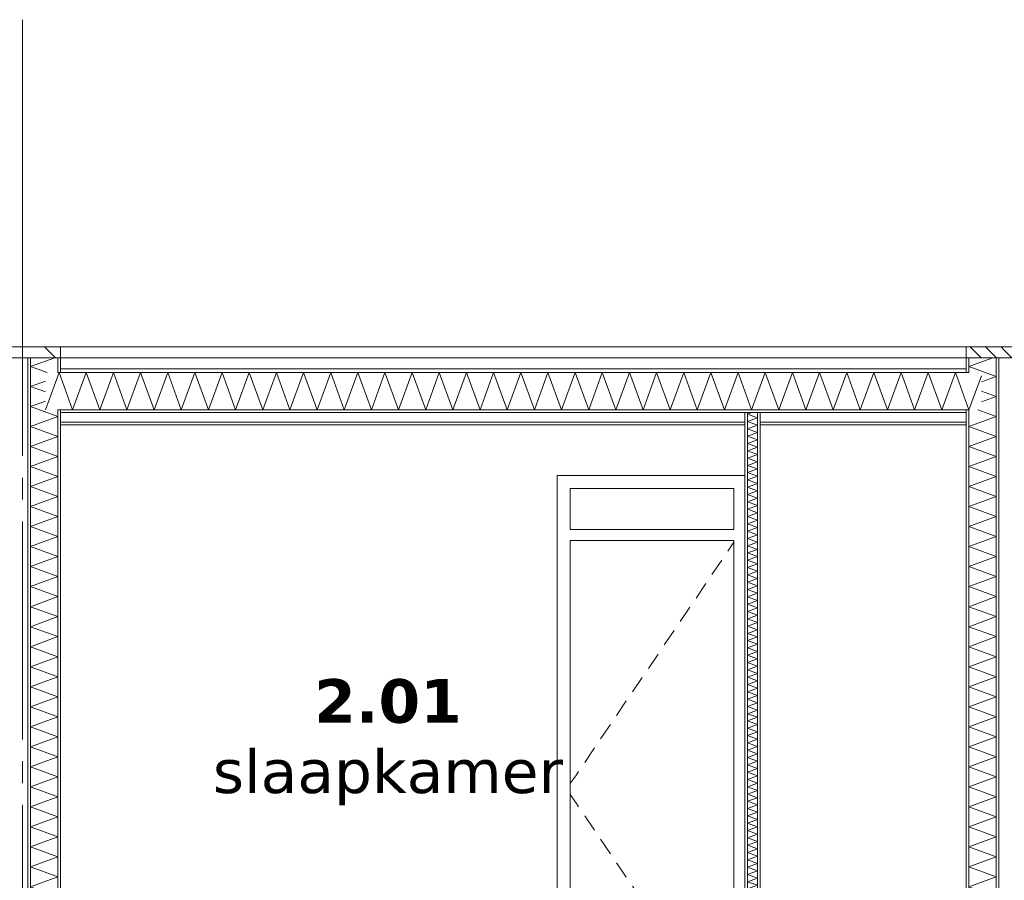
# Model space of a CAD drawing. Header units: millimetres. Extents: x -25778 to 297771, y -21930 to 17454.
# Tile 70 of 109: x 234928 to 239440, y -11774 to -7829. Entities that reach past the tile are written whole.
import ezdxf

# ---------------------------------------------------------------- set-up
doc = ezdxf.new("R2010")
doc.units = ezdxf.units.MM
doc.header["$MEASUREMENT"] = 0
doc.linetypes.add('B0204', pattern=[1300, 1000, -100, 100, -100])
for name, color, linetype in [('A Stramien', 7, 'Continuous'), ('New_21 Buitenwanden', 7, 'Continuous'), ('New_22 C Binnenwanden', 7, 'Continuous'), ('New_22 C Binnenwanden Deuren', 7, 'Continuous'), ('New_22 C Binnenwanden Doorsnede-arcering', 7, 'Continuous'), ('New_22 C Binnenwanden Laagscheidingslijnen', 7, 'Continuous'), ('New_27 Daken', 7, 'Continuous'), ('New_27 Daken Doorsnede-arcering', 7, 'Continuous'), ('New_27 Daken Laagscheidingslijnen', 7, 'Continuous'), ('New_47 Dakafwerking', 7, 'Continuous'), ('New_47 Dakafwerking Doorsnede-arcering', 7, 'Continuous'), ('New_47 Dakafwerking Laagscheidingslijnen', 7, 'Continuous'), ('Tekst_dim Algemeen', 7, 'Continuous')]:
    doc.layers.add(name, color=color, linetype=linetype)
doc.styles.add('GENERATED_STYLE_2', font='verdana.ttf')
pattern_1 = [(270, (230440.066, -18728.747), (50, 0), [])]
pattern_2 = [(0, (230440.07, -18728.75), (0, 173.205), [0, -100]), (0, (230490.07, -18642.14), (0, 173.205), [0, -100])]
pattern_3 = [(135, (230440.07, -18728.75), (176.7767, 176.7767), []), (135, (230404.7, -18764.1), (176.7767, 176.7767), []), (135, (230369.36, -18799.46), (176.7767, 176.7767), [])]

# ---------------------------------------------------------------- blocks, each defined once
blk = doc.blocks.new('Section Element_1288_5', base_point=(230440.1, -18728.7))
at = {"layer": 'New_21 Buitenwanden', "color": 149, "linetype": 'Continuous', "lineweight": 0, "true_color": 0x3c4244}
blk.add_line((238845.1, -9378.7), (239265.1, -9378.7), dxfattribs=at)
blk = doc.blocks.new('*X1333', base_point=(230440.1, -18728.7))
at = {"layer": 'New_22 C Binnenwanden Doorsnede-arcering', "color": 7, "linetype": 'Continuous', "lineweight": 0}
for p, q in [((239388, -9378.7), (239277.1, -9419.1)), ((239403.1, -9465), (239277.1, -9419.1)), ((239403.1, -9465), (239335.1, -9489.7)), ((239403.1, -9556.7), (239335.1, -9531.9)), ((239403.1, -9556.7), (239335.1, -9581.4)), ((239403.1, -9648.4), (239277.1, -9694.3)), ((239403.1, -9648.4), (239318.8, -9617.7)), ((239403.1, -9740.1), (239277.1, -9694.3)), ((239403.1, -9740.1), (239277.1, -9786)), ((239403.1, -9831.9), (239277.1, -9786)), ((239403.1, -9831.9), (239277.1, -9877.7)), ((239403.1, -9923.6), (239277.1, -9877.7)), ((239403.1, -9923.6), (239277.1, -9969.4)), ((239403.1, -10015.3), (239277.1, -9969.4)), ((239403.1, -10015.3), (239277.1, -10061.2)), ((239403.1, -10107), (239277.1, -10061.2)), ((239403.1, -10107), (239277.1, -10152.9)), ((239403.1, -10198.7), (239277.1, -10152.9)), ((239403.1, -10198.7), (239277.1, -10244.6)), ((239403.1, -10290.5), (239277.1, -10244.6)), ((239403.1, -10290.5), (239277.1, -10336.3)), ((239403.1, -10382.2), (239277.1, -10336.3)), ((239403.1, -10382.2), (239277.1, -10428)), ((239403.1, -10473.9), (239277.1, -10428)), ((239403.1, -10473.9), (239277.1, -10519.8)), ((239403.1, -10565.6), (239277.1, -10519.8)), ((239403.1, -10565.6), (239277.1, -10611.5)), ((239403.1, -10657.3), (239277.1, -10611.5)), ((239403.1, -10657.3), (239277.1, -10703.2)), ((239403.1, -10749.1), (239277.1, -10703.2)), ((239403.1, -10749.1), (239277.1, -10794.9)), ((239403.1, -10840.8), (239277.1, -10794.9)), ((239403.1, -10840.8), (239277.1, -10886.6)), ((239403.1, -10932.5), (239277.1, -10886.6)), ((239403.1, -10932.5), (239277.1, -10978.4)), ((239403.1, -11024.2), (239277.1, -10978.4)), ((239403.1, -11024.2), (239277.1, -11070.1)), ((239403.1, -11115.9), (239277.1, -11070.1)), ((239403.1, -11115.9), (239277.1, -11161.8)), ((239403.1, -11207.7), (239277.1, -11161.8)), ((239403.1, -11207.7), (239277.1, -11253.5)), ((239403.1, -11299.4), (239277.1, -11253.5)), ((239403.1, -11299.4), (239277.1, -11345.2)), ((239403.1, -11391.1), (239277.1, -11345.2)), ((239403.1, -11391.1), (239277.1, -11437)), ((239403.1, -11482.8), (239277.1, -11437)), ((239403.1, -11482.8), (239277.1, -11528.7)), ((239403.1, -11574.5), (239277.1, -11528.7)), ((239403.1, -11574.5), (239277.1, -11620.4)), ((239403.1, -11666.3), (239277.1, -11620.4)), ((239403.1, -11666.3), (239277.1, -11712.1)), ((239403.1, -11758), (239277.1, -11712.1)), ((239403.1, -11758), (239277.1, -11803.8)), ((239403.1, -11849.7), (239277.1, -11803.8)), ((239403.1, -11849.7), (239277.1, -11895.6)), ((239403.1, -11941.4), (239277.1, -11895.6)), ((239403.1, -11941.4), (239277.1, -11987.3)), ((239403.1, -12033.2), (239277.1, -11987.3)), ((239403.1, -12033.2), (239277.1, -12079)), ((239403.1, -12124.9), (239277.1, -12079)), ((239403.1, -12124.9), (239277.1, -12170.7)), ((239403.1, -12216.6), (239277.1, -12170.7)), ((239403.1, -12216.6), (239277.1, -12262.5)), ((239403.1, -12308.3), (239277.1, -12262.5)), ((239403.1, -12308.3), (239277.1, -12354.2)), ((239403.1, -12400), (239277.1, -12354.2)), ((239403.1, -12400), (239277.1, -12445.9)), ((239403.1, -12491.8), (239277.1, -12445.9)), ((239403.1, -12491.8), (239301.4, -12528.7))]:
    blk.add_line(p, q, dxfattribs=at)
blk = doc.blocks.new('Section Element_1295_5', base_point=(230440.1, -18728.7))
at = {"layer": 'New_22 C Binnenwanden Doorsnede-arcering', "linetype": 'Continuous', "lineweight": 0, "true_color": 0x000000}
h = blk.add_hatch(dxfattribs=at)
h.set_pattern_fill('325_Houtachtig_plaatmate_E4', color=18, style=0, pattern_type=2)
h.set_pattern_definition(pattern_1)
h.paths.add_polyline_path([(239277.1, -9378.7), (239265.1, -9378.7), (239265.1, -9446.7), (239277.1, -9446.7)])
h = blk.add_hatch(dxfattribs=at)
h.set_pattern_fill('325_Houtachtig_plaatmate_E4', color=18, style=0, pattern_type=2)
h.set_pattern_definition(pattern_1)
h.paths.add_polyline_path([(239403.1, -9378.7), (239403.1, -12528.7), (239415.1, -12528.7), (239415.1, -9378.7)])
h = blk.add_hatch(dxfattribs=at)
h.set_pattern_fill('325_Houtachtig_plaatmate_E4', color=18, style=0, pattern_type=2)
h.set_pattern_definition(pattern_1)
h.paths.add_polyline_path([(239265.1, -9617.7), (239265.1, -12528.7), (239277.1, -12528.7), (239277.1, -9617.7)])
at = {"layer": 'New_22 C Binnenwanden', "color": 1, "linetype": 'Continuous', "lineweight": 0}
for p, q in [((239265.1, -9378.7), (239265.1, -9428.7)), ((239415.1, -9378.7), (239415.1, -12528.7)), ((239265.1, -9685.7), (239265.1, -12528.7))]:
    blk.add_line(p, q, dxfattribs=at)
at = {"layer": 'New_22 C Binnenwanden Laagscheidingslijnen', "color": 1, "linetype": 'Continuous', "lineweight": 0}
for p, q in [((239277.1, -9378.7), (239277.1, -9446.7)), ((239403.1, -9378.7), (239403.1, -12528.7)), ((239265.1, -9428.7), (239265.1, -9446.7)), ((239277.1, -9617.7), (239277.1, -12528.7))]:
    blk.add_line(p, q, dxfattribs=at)
at = {"layer": 'New_22 C Binnenwanden Laagscheidingslijnen', "color": 1, "linetype": 'Continuous', "lineweight": 0, "flags": 128}
blk.add_lwpolyline([(239265.1, -9617.7), (239265.1, -9629.7), (239265.1, -9673.7), (239265.1, -9685.7)], dxfattribs=at)
at = {"layer": 'New_22 C Binnenwanden', "lineweight": 0}
blk.add_blockref('*X1333', (230440.1, -18728.7), dxfattribs=at)
blk = doc.blocks.new('*X1335', base_point=(230440.1, -18728.7))
at = {"layer": 'New_22 C Binnenwanden Doorsnede-arcering', "color": 7, "linetype": 'Continuous', "lineweight": 0}
for p, q in [((235088, -9378.7), (234977.1, -9419.1)), ((235053, -9446.7), (234977.1, -9419.1)), ((235045.1, -9486.1), (234977.1, -9510.8)), ((235045.1, -9535.6), (234977.1, -9510.8)), ((235045.1, -9577.8), (234977.1, -9602.6)), ((235103.1, -9648.4), (234977.1, -9602.6)), ((235103.1, -9648.4), (234977.1, -9694.3)), ((235103.1, -9740.1), (234977.1, -9694.3)), ((235103.1, -9740.1), (234977.1, -9786)), ((235103.1, -9831.9), (234977.1, -9786)), ((235103.1, -9831.9), (234977.1, -9877.7)), ((235103.1, -9923.6), (234977.1, -9877.7)), ((235103.1, -9923.6), (234977.1, -9969.4)), ((235103.1, -10015.3), (234977.1, -9969.4)), ((235103.1, -10015.3), (234977.1, -10061.2)), ((235103.1, -10107), (234977.1, -10061.2)), ((235103.1, -10107), (234977.1, -10152.9)), ((235103.1, -10198.7), (234977.1, -10152.9)), ((235103.1, -10198.7), (234977.1, -10244.6)), ((235103.1, -10290.5), (234977.1, -10244.6)), ((235103.1, -10290.5), (234977.1, -10336.3)), ((235103.1, -10382.2), (234977.1, -10336.3)), ((235103.1, -10382.2), (234977.1, -10428)), ((235103.1, -10473.9), (234977.1, -10428)), ((235103.1, -10473.9), (234977.1, -10519.8)), ((235103.1, -10565.6), (234977.1, -10519.8)), ((235103.1, -10565.6), (234977.1, -10611.5)), ((235103.1, -10657.3), (234977.1, -10611.5)), ((235103.1, -10657.3), (234977.1, -10703.2)), ((235103.1, -10749.1), (234977.1, -10703.2)), ((235103.1, -10749.1), (234977.1, -10794.9)), ((235103.1, -10840.8), (234977.1, -10794.9)), ((235103.1, -10840.8), (234977.1, -10886.6)), ((235103.1, -10932.5), (234977.1, -10886.6)), ((235103.1, -10932.5), (234977.1, -10978.4)), ((235103.1, -11024.2), (234977.1, -10978.4)), ((235103.1, -11024.2), (234977.1, -11070.1)), ((235103.1, -11115.9), (234977.1, -11070.1)), ((235103.1, -11115.9), (234977.1, -11161.8)), ((235103.1, -11207.7), (234977.1, -11161.8)), ((235103.1, -11207.7), (234977.1, -11253.5)), ((235103.1, -11299.4), (234977.1, -11253.5)), ((235103.1, -11299.4), (234977.1, -11345.2)), ((235103.1, -11391.1), (234977.1, -11345.2)), ((235103.1, -11391.1), (234977.1, -11437)), ((235103.1, -11482.8), (234977.1, -11437)), ((235103.1, -11482.8), (234977.1, -11528.7)), ((235103.1, -11574.5), (234977.1, -11528.7)), ((235103.1, -11574.5), (234977.1, -11620.4)), ((235103.1, -11666.3), (234977.1, -11620.4)), ((235103.1, -11666.3), (234977.1, -11712.1)), ((235103.1, -11758), (234977.1, -11712.1)), ((235103.1, -11758), (234977.1, -11803.8)), ((235103.1, -11849.7), (234977.1, -11803.8)), ((235103.1, -11849.7), (234977.1, -11895.6)), ((235103.1, -11941.4), (234977.1, -11895.6)), ((235103.1, -11941.4), (234977.1, -11987.3)), ((235103.1, -12033.2), (234977.1, -11987.3)), ((235103.1, -12033.2), (234977.1, -12079)), ((235103.1, -12124.9), (234977.1, -12079)), ((235103.1, -12124.9), (234977.1, -12170.7)), ((235103.1, -12216.6), (234977.1, -12170.7)), ((235103.1, -12216.6), (234977.1, -12262.5)), ((235103.1, -12308.3), (234977.1, -12262.5)), ((235103.1, -12308.3), (234977.1, -12354.2)), ((235103.1, -12400), (234977.1, -12354.2)), ((235103.1, -12400), (234977.1, -12445.9)), ((235103.1, -12491.8), (234977.1, -12445.9)), ((235103.1, -12491.8), (235001.4, -12528.7))]:
    blk.add_line(p, q, dxfattribs=at)
blk = doc.blocks.new('Section Element_1296_5', base_point=(230440.1, -18728.7))
at = {"layer": 'New_22 C Binnenwanden Doorsnede-arcering', "linetype": 'Continuous', "lineweight": 0, "true_color": 0x000000}
h = blk.add_hatch(dxfattribs=at)
h.set_pattern_fill('325_Houtachtig_plaatmate_E4', color=18, style=0, pattern_type=2)
h.set_pattern_definition(pattern_1)
h.paths.add_polyline_path([(234965.1, -9378.7), (234965.1, -12528.7), (234977.1, -12528.7), (234977.1, -9378.7)])
h = blk.add_hatch(dxfattribs=at)
h.set_pattern_fill('325_Houtachtig_plaatmate_E4', color=18, style=0, pattern_type=2)
h.set_pattern_definition(pattern_1)
h.paths.add_polyline_path([(235103.1, -9446.7), (235115.1, -9446.7), (235115.1, -9378.7), (235103.1, -9378.7)])
h = blk.add_hatch(dxfattribs=at)
h.set_pattern_fill('325_Houtachtig_plaatmate_E4', color=18, style=0, pattern_type=2)
h.set_pattern_definition(pattern_1)
h.paths.add_polyline_path([(235115.1, -9617.7), (235103.1, -9617.7), (235103.1, -12528.7), (235115.1, -12528.7)])
at = {"layer": 'New_22 C Binnenwanden', "color": 1, "linetype": 'Continuous', "lineweight": 0}
for p, q in [((234965.1, -9378.7), (234965.1, -12528.7)), ((235115.1, -9378.7), (235115.1, -9428.7)), ((235115.1, -9685.7), (235115.1, -12528.7))]:
    blk.add_line(p, q, dxfattribs=at)
at = {"layer": 'New_22 C Binnenwanden Laagscheidingslijnen', "color": 1, "linetype": 'Continuous', "lineweight": 0}
for p, q in [((234977.1, -9378.7), (234977.1, -12528.7)), ((235103.1, -9378.7), (235103.1, -9446.7)), ((235115.1, -9428.7), (235115.1, -9446.7)), ((235103.1, -9617.7), (235103.1, -12528.7))]:
    blk.add_line(p, q, dxfattribs=at)
at = {"layer": 'New_22 C Binnenwanden Laagscheidingslijnen', "color": 1, "linetype": 'Continuous', "lineweight": 0, "flags": 128}
blk.add_lwpolyline([(235115.1, -9617.7), (235115.1, -9629.7), (235115.1, -9673.7), (235115.1, -9685.7)], dxfattribs=at)
at = {"layer": 'New_22 C Binnenwanden', "lineweight": 0}
blk.add_blockref('*X1335', (230440.1, -18728.7), dxfattribs=at)
blk = doc.blocks.new('*X1357', base_point=(230440.1, -18728.7))
at = {"layer": 'New_27 Daken Doorsnede-arcering', "color": 7, "linetype": 'Continuous', "lineweight": 0}
for p, q in [((235045.7, -9617.7), (235108, -9446.7)), ((235170.2, -9617.7), (235108, -9446.7)), ((235170.2, -9617.7), (235232.5, -9446.7)), ((235294.7, -9617.7), (235232.5, -9446.7)), ((235294.7, -9617.7), (235356.9, -9446.7)), ((235419.2, -9617.7), (235356.9, -9446.7)), ((235419.2, -9617.7), (235481.4, -9446.7)), ((235543.7, -9617.7), (235481.4, -9446.7)), ((235543.7, -9617.7), (235605.9, -9446.7)), ((235668.1, -9617.7), (235605.9, -9446.7)), ((235668.1, -9617.7), (235730.4, -9446.7)), ((235792.6, -9617.7), (235730.4, -9446.7)), ((235792.6, -9617.7), (235854.9, -9446.7)), ((235917.1, -9617.7), (235854.9, -9446.7)), ((235917.1, -9617.7), (235979.3, -9446.7)), ((236041.6, -9617.7), (235979.3, -9446.7)), ((236041.6, -9617.7), (236103.8, -9446.7)), ((236166, -9617.7), (236103.8, -9446.7)), ((236166, -9617.7), (236228.3, -9446.7)), ((236290.5, -9617.7), (236228.3, -9446.7)), ((236290.5, -9617.7), (236352.8, -9446.7)), ((236415, -9617.7), (236352.8, -9446.7)), ((236415, -9617.7), (236477.2, -9446.7)), ((236539.5, -9617.7), (236477.2, -9446.7)), ((236539.5, -9617.7), (236601.7, -9446.7)), ((236664, -9617.7), (236601.7, -9446.7)), ((236664, -9617.7), (236726.2, -9446.7)), ((236788.4, -9617.7), (236726.2, -9446.7)), ((236788.4, -9617.7), (236850.7, -9446.7)), ((236912.9, -9617.7), (236850.7, -9446.7)), ((236912.9, -9617.7), (236975.2, -9446.7)), ((237037.4, -9617.7), (236975.2, -9446.7)), ((237037.4, -9617.7), (237099.6, -9446.7)), ((237161.9, -9617.7), (237099.6, -9446.7)), ((237161.9, -9617.7), (237224.1, -9446.7)), ((237286.3, -9617.7), (237224.1, -9446.7)), ((237286.3, -9617.7), (237348.6, -9446.7)), ((237410.8, -9617.7), (237348.6, -9446.7)), ((237410.8, -9617.7), (237473.1, -9446.7)), ((237535.3, -9617.7), (237473.1, -9446.7)), ((237535.3, -9617.7), (237597.5, -9446.7)), ((237659.8, -9617.7), (237597.5, -9446.7)), ((237659.8, -9617.7), (237722, -9446.7)), ((237784.3, -9617.7), (237722, -9446.7)), ((237784.3, -9617.7), (237846.5, -9446.7)), ((237908.7, -9617.7), (237846.5, -9446.7)), ((237908.7, -9617.7), (237971, -9446.7)), ((238033.2, -9617.7), (237971, -9446.7)), ((238033.2, -9617.7), (238095.5, -9446.7)), ((238157.7, -9617.7), (238095.5, -9446.7)), ((238157.7, -9617.7), (238219.9, -9446.7)), ((238282.2, -9617.7), (238219.9, -9446.7)), ((238282.2, -9617.7), (238344.4, -9446.7)), ((238406.6, -9617.7), (238344.4, -9446.7)), ((238406.6, -9617.7), (238468.9, -9446.7)), ((238531.1, -9617.7), (238468.9, -9446.7)), ((238531.1, -9617.7), (238593.4, -9446.7)), ((238655.6, -9617.7), (238593.4, -9446.7)), ((238655.6, -9617.7), (238717.8, -9446.7)), ((238780.1, -9617.7), (238717.8, -9446.7)), ((238780.1, -9617.7), (238842.3, -9446.7)), ((238904.6, -9617.7), (238842.3, -9446.7)), ((238904.6, -9617.7), (238966.8, -9446.7)), ((239029, -9617.7), (238966.8, -9446.7)), ((239029, -9617.7), (239091.3, -9446.7)), ((239153.5, -9617.7), (239091.3, -9446.7)), ((239153.5, -9617.7), (239215.8, -9446.7)), ((239278, -9617.7), (239215.8, -9446.7)), ((239278, -9617.7), (239335.1, -9460.9)), ((235045.7, -9617.7), (235045.1, -9615.9))]:
    blk.add_line(p, q, dxfattribs=at)
blk = doc.blocks.new('Section Element_1307_5', base_point=(230440.1, -18728.7))
at = {"layer": 'New_27 Daken Doorsnede-arcering', "linetype": 'Continuous', "lineweight": 0, "true_color": 0x000000}
h = blk.add_hatch(dxfattribs=at)
h.set_pattern_fill('325_Houtachtig_plaatmate_E4', color=18, style=0, pattern_type=2)
h.set_pattern_definition([(0, (230440.066, -18728.747), (0, 50), [])])
h.paths.add_polyline_path([(235115.1, -9446.7), (239265.1, -9446.7), (239265.1, -9428.7), (235115.1, -9428.7)])
h = blk.add_hatch(dxfattribs=at)
h.set_pattern_fill('720_Gips_0005', color=18, style=0, pattern_type=2)
h.set_pattern_definition(pattern_2)
h.paths.add_polyline_path([(239265.1, -9617.7), (235115.1, -9617.7), (235115.1, -9629.7), (239265.1, -9629.7)])
h = blk.add_hatch(dxfattribs=at)
h.set_pattern_fill('720_Gips_0005', color=18, style=0, pattern_type=2)
h.set_pattern_definition(pattern_2)
h.paths.add_polyline_path([(238251.1, -9673.7), (235115.1, -9673.7), (235115.1, -9685.7), (238251.1, -9685.7)])
h = blk.add_hatch(dxfattribs=at)
h.set_pattern_fill('720_Gips_0005', color=18, style=0, pattern_type=2)
h.set_pattern_definition(pattern_2)
h.paths.add_polyline_path([(239265.1, -9673.7), (238321.1, -9673.7), (238321.1, -9685.7), (239265.1, -9685.7)])
at = {"layer": 'New_27 Daken', "color": 9, "linetype": 'Continuous', "lineweight": 0}
for p, q in [((239265.1, -9428.7), (235115.1, -9428.7)), ((238251.1, -9685.7), (235115.1, -9685.7)), ((239265.1, -9685.7), (238321.1, -9685.7))]:
    blk.add_line(p, q, dxfattribs=at)
at = {"layer": 'New_27 Daken Laagscheidingslijnen', "color": 9, "linetype": 'Continuous', "lineweight": 0}
for p, q in [((238251.1, -9673.7), (235115.1, -9673.7)), ((239265.1, -9673.7), (238321.1, -9673.7))]:
    blk.add_line(p, q, dxfattribs=at)
at = {"layer": 'New_27 Daken Laagscheidingslijnen', "color": 9, "linetype": 'Continuous', "lineweight": 0, "flags": 128}
for points in [[(239277.1, -9446.7), (239265.1, -9446.7), (235115.1, -9446.7), (235103.1, -9446.7)], [(239277.1, -9617.7), (239265.1, -9617.7), (235115.1, -9617.7), (235103.1, -9617.7)], [(239265.1, -9629.7), (238321.1, -9629.7), (238309.1, -9629.7), (238263.1, -9629.7), (238251.1, -9629.7), (235115.1, -9629.7)]]:
    blk.add_lwpolyline(points, dxfattribs=at)
at = {"layer": 'New_27 Daken', "lineweight": 0}
blk.add_blockref('*X1357', (230440.1, -18728.7), dxfattribs=at)
blk = doc.blocks.new('Section Element_1328_5', base_point=(230440.1, -18728.7))
at = {"layer": 'New_47 Dakafwerking', "color": 149, "linetype": 'Continuous', "lineweight": 0, "true_color": 0x3c4244}
blk.add_line((235115.1, -9328.7), (239265.1, -9328.7), dxfattribs=at)
blk = doc.blocks.new('Section Element_1340_5', base_point=(230440.1, -18728.7))
at = {"layer": 'New_47 Dakafwerking Doorsnede-arcering', "linetype": 'Continuous', "lineweight": 0, "true_color": 0x000000}
h = blk.add_hatch(dxfattribs=at)
h.set_pattern_fill('505_Aluminium_0005', color=18, style=0, pattern_type=2)
h.set_pattern_definition(pattern_3)
h.paths.add_polyline_path([(234765.1, -9378.7), (234940.1, -9378.7), (234940.1, -9328.7), (234765.1, -9328.7)])
at = {"layer": 'New_47 Dakafwerking', "color": 9, "linetype": 'Continuous', "lineweight": 0}
for p, q in [((234765.1, -9328.7), (234765.1, -9378.7)), ((234940.1, -9328.7), (234765.1, -9328.7)), ((234940.1, -9378.7), (234915.1, -9378.7))]:
    blk.add_line(p, q, dxfattribs=at)
at = {"layer": 'New_47 Dakafwerking Laagscheidingslijnen', "color": 9, "linetype": 'Continuous', "lineweight": 0, "flags": 128}
blk.add_lwpolyline([(234915.1, -9378.7), (234903.1, -9378.7), (234777.1, -9378.7), (234765.1, -9378.7)], dxfattribs=at)
blk = doc.blocks.new('Section Element_1341_5', base_point=(230440.1, -18728.7))
at = {"layer": 'New_47 Dakafwerking Doorsnede-arcering', "linetype": 'Continuous', "lineweight": 0, "true_color": 0x000000}
h = blk.add_hatch(dxfattribs=at)
h.set_pattern_fill('505_Aluminium_0005', color=18, style=0, pattern_type=2)
h.set_pattern_definition(pattern_3)
h.paths.add_polyline_path([(239265.1, -9328.7), (239265.1, -9378.7), (239440.1, -9378.7), (239440.1, -9328.7)])
at = {"layer": 'New_47 Dakafwerking', "color": 9, "linetype": 'Continuous', "lineweight": 0}
for p, q in [((239265.1, -9328.7), (239265.1, -9378.7)), ((239440.1, -9328.7), (239265.1, -9328.7)), ((239440.1, -9378.7), (239415.1, -9378.7))]:
    blk.add_line(p, q, dxfattribs=at)
at = {"layer": 'New_47 Dakafwerking Laagscheidingslijnen', "color": 9, "linetype": 'Continuous', "lineweight": 0, "flags": 128}
blk.add_lwpolyline([(239415.1, -9378.7), (239403.1, -9378.7), (239277.1, -9378.7), (239265.1, -9378.7)], dxfattribs=at)
blk = doc.blocks.new('Section Element_1343_5', base_point=(230440.1, -18728.7))
at = {"layer": 'New_47 Dakafwerking Doorsnede-arcering', "linetype": 'Continuous', "lineweight": 0, "true_color": 0x000000}
h = blk.add_hatch(dxfattribs=at)
h.set_pattern_fill('505_Aluminium_0005', color=18, style=0, pattern_type=2)
h.set_pattern_definition(pattern_3)
h.paths.add_polyline_path([(235115.1, -9328.7), (234940.1, -9328.7), (234940.1, -9378.7), (235115.1, -9378.7)])
at = {"layer": 'New_47 Dakafwerking', "color": 9, "linetype": 'Continuous', "lineweight": 0}
for p, q in [((235115.1, -9328.7), (234940.1, -9328.7)), ((235115.1, -9328.7), (235115.1, -9378.7)), ((234965.1, -9378.7), (234940.1, -9378.7))]:
    blk.add_line(p, q, dxfattribs=at)
at = {"layer": 'New_47 Dakafwerking Laagscheidingslijnen', "color": 9, "linetype": 'Continuous', "lineweight": 0, "flags": 128}
blk.add_lwpolyline([(235115.1, -9378.7), (235103.1, -9378.7), (234977.1, -9378.7), (234965.1, -9378.7)], dxfattribs=at)
blk = doc.blocks.new('Section Element_1344_5', base_point=(230440.1, -18728.7))
at = {"layer": 'New_47 Dakafwerking Doorsnede-arcering', "linetype": 'Continuous', "lineweight": 0, "true_color": 0x000000}
h = blk.add_hatch(dxfattribs=at)
h.set_pattern_fill('505_Aluminium_0005', color=18, style=0, pattern_type=2)
h.set_pattern_definition(pattern_3)
h.paths.add_polyline_path([(239615.1, -9328.7), (239440.1, -9328.7), (239440.1, -9378.7), (239615.1, -9378.7)])
at = {"layer": 'New_47 Dakafwerking', "color": 9, "linetype": 'Continuous', "lineweight": 0}
for p, q in [((239615.1, -9328.7), (239440.1, -9328.7)), ((239615.1, -9328.7), (239615.1, -9378.7)), ((239465.1, -9378.7), (239440.1, -9378.7))]:
    blk.add_line(p, q, dxfattribs=at)
at = {"layer": 'New_47 Dakafwerking Laagscheidingslijnen', "color": 9, "linetype": 'Continuous', "lineweight": 0, "flags": 128}
blk.add_lwpolyline([(239615.1, -9378.7), (239603.1, -9378.7), (239477.1, -9378.7), (239465.1, -9378.7)], dxfattribs=at)
blk = doc.blocks.new('Section Element_1363_5', base_point=(230440.1, -18728.7))
at = {"layer": 'New_22 C Binnenwanden Deuren', "color": 7, "linetype": 'Continuous', "lineweight": 0}
for p, q in [((237391.1, -9918.7), (237391.1, -9978.7)), ((238251.1, -9918.7), (237391.1, -9918.7)), ((237391.1, -9978.7), (237391.1, -12528.7)), ((237451.1, -10165.7), (237451.1, -9978.7)), ((237451.1, -9978.7), (238201.1, -9978.7)), ((238201.1, -9978.7), (238201.1, -10165.7)), ((238201.1, -10165.7), (237451.1, -10165.7)), ((237451.1, -12528.7), (237451.1, -10215.7)), ((237451.1, -10215.7), (238201.1, -10215.7)), ((238201.1, -10223.8), (238173.2, -10265)), ((238201.1, -10215.7), (238201.1, -12528.7)), ((238145.2, -10306.4), (238100.3, -10372.6)), ((238072.3, -10414), (238027.4, -10480.3)), ((237999.4, -10521.6), (237954.5, -10587.9)), ((237926.5, -10629.3), (237881.6, -10695.5)), ((237853.6, -10736.9), (237808.7, -10803.2)), ((237780.6, -10844.6), (237735.8, -10910.8)), ((237707.7, -10952.2), (237662.9, -11018.4)), ((237634.8, -11059.8), (237590, -11126.1)), ((237561.9, -11167.5), (237517.1, -11233.7)), ((237489, -11275.1), (237478.9, -11290)), ((237478.9, -11290), (237451.1, -11331.1)), ((237478.9, -11422.5), (237451.1, -11381.3)), ((237489, -11437.4), (237478.9, -11422.5)), ((237561.9, -11545), (237517.1, -11478.8)), ((237634.8, -11652.7), (237590, -11586.4)), ((237707.7, -11760.3), (237662.9, -11694.1)), ((237780.6, -11867.9), (237735.8, -11801.7)), ((237853.6, -11975.6), (237808.7, -11909.3)), ((237926.5, -12083.2), (237881.6, -12017)), ((237999.4, -12190.8), (237954.5, -12124.6)), ((238072.3, -12298.5), (238027.4, -12232.2)), ((238145.2, -12406.1), (238100.3, -12339.9)), ((238201.1, -12488.6), (238173.2, -12447.5)), ((238201.1, -12513.7), (237451.1, -12513.7))]:
    blk.add_line(p, q, dxfattribs=at)
blk = doc.blocks.new('*X1582', base_point=(230440.1, -18728.7))
at = {"layer": 'New_22 C Binnenwanden Doorsnede-arcering', "color": 7, "linetype": 'Continuous', "lineweight": 0}
for p, q in [((238284.4, -9629.7), (238263.1, -9637.5)), ((238309.1, -9654.2), (238263.1, -9637.5)), ((238309.1, -9654.2), (238263.1, -9671)), ((238309.1, -9687.7), (238263.1, -9671)), ((238309.1, -9687.7), (238263.1, -9704.5)), ((238309.1, -9721.2), (238263.1, -9704.5)), ((238309.1, -9721.2), (238263.1, -9738)), ((238309.1, -9754.7), (238263.1, -9738)), ((238309.1, -9754.7), (238263.1, -9771.4)), ((238309.1, -9788.2), (238263.1, -9771.4)), ((238309.1, -9788.2), (238263.1, -9804.9)), ((238309.1, -9821.7), (238263.1, -9804.9)), ((238309.1, -9821.7), (238263.1, -9838.4)), ((238309.1, -9855.2), (238263.1, -9838.4)), ((238309.1, -9855.2), (238263.1, -9871.9)), ((238309.1, -9888.6), (238263.1, -9871.9)), ((238309.1, -9888.6), (238263.1, -9905.4)), ((238309.1, -9922.1), (238263.1, -9905.4)), ((238309.1, -9922.1), (238263.1, -9938.9)), ((238309.1, -9955.6), (238263.1, -9938.9)), ((238309.1, -9955.6), (238263.1, -9972.4)), ((238309.1, -9989.1), (238263.1, -9972.4)), ((238309.1, -9989.1), (238263.1, -10005.8)), ((238309.1, -10022.6), (238263.1, -10005.8)), ((238309.1, -10022.6), (238263.1, -10039.3)), ((238309.1, -10056.1), (238263.1, -10039.3)), ((238309.1, -10056.1), (238263.1, -10072.8)), ((238309.1, -10089.5), (238263.1, -10072.8)), ((238309.1, -10089.5), (238263.1, -10106.3)), ((238309.1, -10123), (238263.1, -10106.3)), ((238309.1, -10123), (238263.1, -10139.8)), ((238309.1, -10156.5), (238263.1, -10139.8)), ((238309.1, -10156.5), (238263.1, -10173.3)), ((238309.1, -10190), (238263.1, -10173.3)), ((238309.1, -10190), (238263.1, -10206.7)), ((238309.1, -10223.5), (238263.1, -10206.7)), ((238309.1, -10223.5), (238263.1, -10240.2)), ((238309.1, -10257), (238263.1, -10240.2)), ((238309.1, -10257), (238263.1, -10273.7)), ((238309.1, -10290.5), (238263.1, -10273.7)), ((238309.1, -10290.5), (238263.1, -10307.2)), ((238309.1, -10323.9), (238263.1, -10307.2)), ((238309.1, -10323.9), (238263.1, -10340.7)), ((238309.1, -10357.4), (238263.1, -10340.7)), ((238309.1, -10357.4), (238263.1, -10374.2)), ((238309.1, -10390.9), (238263.1, -10374.2)), ((238309.1, -10390.9), (238263.1, -10407.7)), ((238309.1, -10424.4), (238263.1, -10407.7)), ((238309.1, -10424.4), (238263.1, -10441.1)), ((238309.1, -10457.9), (238263.1, -10441.1)), ((238309.1, -10457.9), (238263.1, -10474.6)), ((238309.1, -10491.4), (238263.1, -10474.6)), ((238309.1, -10491.4), (238263.1, -10508.1)), ((238309.1, -10524.9), (238263.1, -10508.1)), ((238309.1, -10524.9), (238263.1, -10541.6)), ((238309.1, -10558.3), (238263.1, -10541.6)), ((238309.1, -10558.3), (238263.1, -10575.1)), ((238309.1, -10591.8), (238263.1, -10575.1)), ((238309.1, -10591.8), (238263.1, -10608.6)), ((238309.1, -10625.3), (238263.1, -10608.6)), ((238309.1, -10625.3), (238263.1, -10642.1)), ((238309.1, -10658.8), (238263.1, -10642.1)), ((238309.1, -10658.8), (238263.1, -10675.5)), ((238309.1, -10692.3), (238263.1, -10675.5)), ((238309.1, -10692.3), (238263.1, -10709)), ((238309.1, -10725.8), (238263.1, -10709)), ((238309.1, -10725.8), (238263.1, -10742.5)), ((238309.1, -10759.3), (238263.1, -10742.5)), ((238309.1, -10759.3), (238263.1, -10776)), ((238309.1, -10792.7), (238263.1, -10776)), ((238309.1, -10792.7), (238263.1, -10809.5)), ((238309.1, -10826.2), (238263.1, -10809.5)), ((238309.1, -10826.2), (238263.1, -10843)), ((238309.1, -10859.7), (238263.1, -10843)), ((238309.1, -10859.7), (238263.1, -10876.5)), ((238309.1, -10893.2), (238263.1, -10876.5)), ((238309.1, -10893.2), (238263.1, -10909.9)), ((238309.1, -10926.7), (238263.1, -10909.9)), ((238309.1, -10926.7), (238263.1, -10943.4)), ((238309.1, -10960.2), (238263.1, -10943.4)), ((238309.1, -10960.2), (238263.1, -10976.9)), ((238309.1, -10993.7), (238263.1, -10976.9)), ((238309.1, -10993.7), (238263.1, -11010.4)), ((238309.1, -11027.1), (238263.1, -11010.4)), ((238309.1, -11027.1), (238263.1, -11043.9)), ((238309.1, -11060.6), (238263.1, -11043.9)), ((238309.1, -11060.6), (238263.1, -11077.4)), ((238309.1, -11094.1), (238263.1, -11077.4)), ((238309.1, -11094.1), (238263.1, -11110.8)), ((238309.1, -11127.6), (238263.1, -11110.8)), ((238309.1, -11127.6), (238263.1, -11144.3)), ((238309.1, -11161.1), (238263.1, -11144.3)), ((238309.1, -11161.1), (238263.1, -11177.8)), ((238309.1, -11194.6), (238263.1, -11177.8)), ((238309.1, -11194.6), (238263.1, -11211.3)), ((238309.1, -11228), (238263.1, -11211.3)), ((238309.1, -11228), (238263.1, -11244.8)), ((238309.1, -11261.5), (238263.1, -11244.8)), ((238309.1, -11261.5), (238263.1, -11278.3)), ((238309.1, -11295), (238263.1, -11278.3)), ((238309.1, -11295), (238263.1, -11311.8)), ((238309.1, -11328.5), (238263.1, -11311.8)), ((238309.1, -11328.5), (238263.1, -11345.2)), ((238309.1, -11362), (238263.1, -11345.2)), ((238309.1, -11362), (238263.1, -11378.7)), ((238309.1, -11395.5), (238263.1, -11378.7)), ((238309.1, -11395.5), (238263.1, -11412.2)), ((238309.1, -11429), (238263.1, -11412.2)), ((238309.1, -11429), (238263.1, -11445.7)), ((238309.1, -11462.4), (238263.1, -11445.7)), ((238309.1, -11462.4), (238263.1, -11479.2)), ((238309.1, -11495.9), (238263.1, -11479.2)), ((238309.1, -11495.9), (238263.1, -11512.7)), ((238309.1, -11529.4), (238263.1, -11512.7)), ((238309.1, -11529.4), (238263.1, -11546.2)), ((238309.1, -11562.9), (238263.1, -11546.2)), ((238309.1, -11562.9), (238263.1, -11579.6)), ((238309.1, -11596.4), (238263.1, -11579.6)), ((238309.1, -11596.4), (238263.1, -11613.1)), ((238309.1, -11629.9), (238263.1, -11613.1)), ((238309.1, -11629.9), (238263.1, -11646.6)), ((238309.1, -11663.4), (238263.1, -11646.6)), ((238309.1, -11663.4), (238263.1, -11680.1)), ((238309.1, -11696.8), (238263.1, -11680.1)), ((238309.1, -11696.8), (238263.1, -11713.6)), ((238309.1, -11730.3), (238263.1, -11713.6)), ((238309.1, -11730.3), (238263.1, -11747.1)), ((238309.1, -11763.8), (238263.1, -11747.1)), ((238309.1, -11763.8), (238263.1, -11780.6)), ((238309.1, -11797.3), (238263.1, -11780.6)), ((238309.1, -11797.3), (238263.1, -11814)), ((238309.1, -11830.8), (238263.1, -11814)), ((238309.1, -11830.8), (238263.1, -11847.5)), ((238309.1, -11864.3), (238263.1, -11847.5)), ((238309.1, -11864.3), (238263.1, -11881)), ((238309.1, -11897.8), (238263.1, -11881)), ((238309.1, -11897.8), (238263.1, -11914.5)), ((238309.1, -11931.2), (238263.1, -11914.5)), ((238309.1, -11931.2), (238263.1, -11948)), ((238309.1, -11964.7), (238263.1, -11948)), ((238309.1, -11964.7), (238263.1, -11981.5)), ((238309.1, -11998.2), (238263.1, -11981.5)), ((238309.1, -11998.2), (238263.1, -12015)), ((238309.1, -12031.7), (238263.1, -12015)), ((238309.1, -12031.7), (238263.1, -12048.4)), ((238309.1, -12065.2), (238263.1, -12048.4)), ((238309.1, -12065.2), (238263.1, -12081.9)), ((238309.1, -12098.7), (238263.1, -12081.9)), ((238309.1, -12098.7), (238263.1, -12115.4)), ((238309.1, -12132.2), (238263.1, -12115.4)), ((238309.1, -12132.2), (238263.1, -12148.9)), ((238309.1, -12165.6), (238263.1, -12148.9)), ((238309.1, -12165.6), (238263.1, -12182.4)), ((238309.1, -12199.1), (238263.1, -12182.4)), ((238309.1, -12199.1), (238263.1, -12215.9)), ((238309.1, -12232.6), (238263.1, -12215.9)), ((238309.1, -12232.6), (238263.1, -12249.3)), ((238309.1, -12266.1), (238263.1, -12249.3)), ((238309.1, -12266.1), (238263.1, -12282.8)), ((238309.1, -12299.6), (238263.1, -12282.8)), ((238309.1, -12299.6), (238263.1, -12316.3)), ((238309.1, -12333.1), (238263.1, -12316.3)), ((238309.1, -12333.1), (238263.1, -12349.8)), ((238309.1, -12366.5), (238263.1, -12349.8)), ((238309.1, -12366.5), (238263.1, -12383.3)), ((238309.1, -12400), (238263.1, -12383.3)), ((238309.1, -12400), (238263.1, -12416.8)), ((238309.1, -12433.5), (238263.1, -12416.8)), ((238309.1, -12433.5), (238263.1, -12450.3)), ((238309.1, -12467), (238263.1, -12450.3)), ((238309.1, -12467), (238263.1, -12483.7)), ((238309.1, -12500.5), (238263.1, -12483.7)), ((238309.1, -12500.5), (238263.1, -12517.2)), ((238294.7, -12528.7), (238263.1, -12517.2))]:
    blk.add_line(p, q, dxfattribs=at)
blk = doc.blocks.new('Section Element_1521_5', base_point=(230440.1, -18728.7))
at = {"layer": 'New_22 C Binnenwanden Doorsnede-arcering', "linetype": 'Continuous', "lineweight": 0, "true_color": 0x000000}
h = blk.add_hatch(dxfattribs=at)
h.set_pattern_fill('325_Houtachtig_plaatmate_E4', color=18, style=0, pattern_type=2)
h.set_pattern_definition(pattern_1)
h.paths.add_polyline_path([(238263.1, -9629.7), (238251.1, -9629.7), (238251.1, -12528.7), (238263.1, -12528.7)])
h = blk.add_hatch(dxfattribs=at)
h.set_pattern_fill('325_Houtachtig_plaatmate_E4', color=18, style=0, pattern_type=2)
h.set_pattern_definition(pattern_1)
h.paths.add_polyline_path([(238309.1, -12528.7), (238321.1, -12528.7), (238321.1, -9629.7), (238309.1, -9629.7)])
at = {"layer": 'New_22 C Binnenwanden', "color": 1, "linetype": 'Continuous', "lineweight": 0}
for p, q in [((238251.1, -9685.7), (238251.1, -12528.7)), ((238321.1, -9685.7), (238321.1, -12528.7))]:
    blk.add_line(p, q, dxfattribs=at)
at = {"layer": 'New_22 C Binnenwanden', "color": 1, "linetype": 'Continuous', "lineweight": 0, "flags": 128}
blk.add_lwpolyline([(238321.1, -12528.7), (238309.1, -12528.7), (238263.1, -12528.7), (238252.9, -12528.7)], dxfattribs=at)
at = {"layer": 'New_22 C Binnenwanden Laagscheidingslijnen', "color": 1, "linetype": 'Continuous', "lineweight": 0}
for p, q in [((238263.1, -9629.7), (238263.1, -12528.7)), ((238309.1, -9629.7), (238309.1, -12528.7))]:
    blk.add_line(p, q, dxfattribs=at)
at = {"layer": 'New_22 C Binnenwanden Laagscheidingslijnen', "color": 1, "linetype": 'Continuous', "lineweight": 0, "flags": 128}
for points in [[(238251.1, -9629.7), (238251.1, -9673.7), (238251.1, -9685.7)], [(238321.1, -9629.7), (238321.1, -9673.7), (238321.1, -9685.7)]]:
    blk.add_lwpolyline(points, dxfattribs=at)
at = {"layer": 'New_22 C Binnenwanden', "lineweight": 0}
blk.add_blockref('*X1582', (230440.1, -18728.7), dxfattribs=at)
blk = doc.blocks.new('Section Element_1524_5', base_point=(230440.1, -18728.7))
at = {"layer": 'New_21 Buitenwanden', "color": 149, "linetype": 'Continuous', "lineweight": 0, "true_color": 0x3c4244}
blk.add_line((235115.1, -9378.7), (235535.1, -9378.7), dxfattribs=at)
blk = doc.blocks.new('Section Element_1525_5', base_point=(230440.1, -18728.7))
at = {"layer": 'New_21 Buitenwanden', "color": 149, "linetype": 'Continuous', "lineweight": 0, "true_color": 0x3c4244}
blk.add_line((235535.1, -9378.7), (238845.1, -9378.7), dxfattribs=at)
blk = doc.blocks.new('Standard grid marker[31]_5', base_point=(234940.1, -7828.7))
at = {"layer": 'A Stramien', "color": 9, "linetype": 'B0204', "lineweight": 0}
for q in [(234940.1, -7828.7), (234940.1, -20929.7)]:
    blk.add_line((234940.1, -8828.7), q, dxfattribs=at)

msp = doc.modelspace()

# ---------------------------------------------------------------- block references
at = {"layer": 'A Stramien', "color": 1, "linetype": 'Continuous', "lineweight": 0}
msp.add_blockref('Standard grid marker[31]_5', (234940.1, -7828.7), dxfattribs=at)
at = {"layer": 'New_21 Buitenwanden', "lineweight": 0}
for name in ['Section Element_1524_5', 'Section Element_1525_5', 'Section Element_1288_5']:
    msp.add_blockref(name, (230440.1, -18728.7), dxfattribs=at)
at = {"layer": 'New_22 C Binnenwanden', "lineweight": 0}
for name in ['Section Element_1296_5', 'Section Element_1295_5', 'Section Element_1521_5']:
    msp.add_blockref(name, (230440.1, -18728.7), dxfattribs=at)
at = {"layer": 'New_22 C Binnenwanden Deuren', "lineweight": 0}
msp.add_blockref('Section Element_1363_5', (230440.1, -18728.7), dxfattribs=at)
at = {"layer": 'New_27 Daken', "lineweight": 0}
msp.add_blockref('Section Element_1307_5', (230440.1, -18728.7), dxfattribs=at)
at = {"layer": 'New_47 Dakafwerking', "lineweight": 0}
for name in ['Section Element_1340_5', 'Section Element_1343_5', 'Section Element_1328_5', 'Section Element_1341_5', 'Section Element_1344_5']:
    msp.add_blockref(name, (230440.1, -18728.7), dxfattribs=at)

# ---------------------------------------------------------------- texts
at = {"layer": 'Tekst_dim Algemeen', "color": 9, "linetype": 'Continuous', "lineweight": 0, "insert": (236615.4, -11141.6), "char_height": 200, "attachment_point": 5, "line_spacing_factor": 0.965748, "style": 'GENERATED_STYLE_2'}
msp.add_mtext('\\A1;{\\pqc;\\fVerdana|b1|i0|c0|p0;\\W1.000000;2.01\\P\\pqc;\\fVerdana|b0|i0|c0|p0;\\W1.000000;slaapkamer}', dxfattribs=at)

doc.saveas('drawing.dxf')
